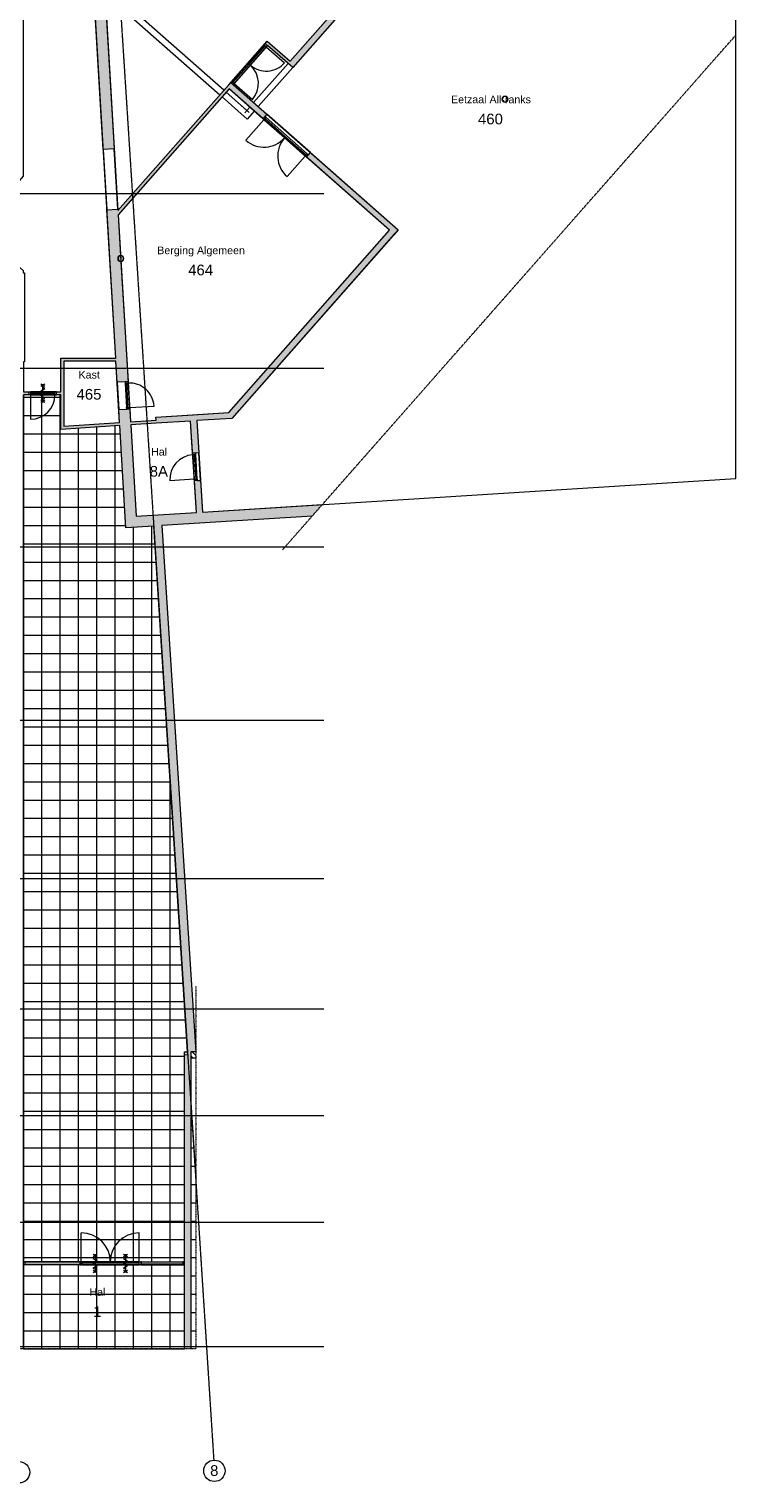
# Model space of a CAD drawing. Header units: millimetres. Extents: x 1158 to 98602, y 910 to 113498.
# Tile 20 of 30: x 75222 to 98395, y 39600 to 87254. Entities that reach past the tile are written whole.
import ezdxf

# ---------------------------------------------------------------- set-up
doc = ezdxf.new("R2010")
doc.units = ezdxf.units.MM
doc.linetypes.add('ARC Dash', pattern=[4, 2, -2])
doc.linetypes.add('ARC Grid Line', pattern=[22.225, 12.7, -3.175, 3.175, -3.175])
for name, color, linetype, lineweight in [('A--A2__Ruwbouw', 8, 'Continuous', 9), ('A--A45__Plafondafwerkingen', 8, 'Continuous', 15), ('A--L$01A__Algemeen', 7, 'Continuous', 9), ('A--L$07A__Stramien', 1, 'Continuous', 13), ('A--L21__Buitenwanden', 3, 'Continuous', 9), ('A--L22__Binnenwanden', 2, 'Continuous', 9), ('A--L28__Hoofddraagconstructies', 3, 'Continuous', 9), ('A--L3__Afbouw', 2, 'Continuous', 9), ('A--L45__Plafondafwerkingen', 1, 'Continuous', 9), ('A--LD30__DetailPenMiddel', 3, 'Continuous', 9), ('A--LR9__AlgVoorz', 7, 'Continuous', 9), ('A--T$07A__Stramien', 1, 'Continuous', 13), ('A--TR9__AlgVoorz', 1, 'Continuous', 13)]:
    doc.layers.add(name, color=color, linetype=linetype, lineweight=lineweight)
doc.styles.add('Arial', font='arial.ttf', dxfattribs={"height": 350})
doc.styles.add('Arial_1', font='arial.ttf', dxfattribs={"height": 250})

# ---------------------------------------------------------------- blocks, each defined once
blk = doc.blocks.new('32_DO_WB_vo deur enkel2 - vo 2-2241175-DO-Begane grond - nieuwe situatie - plafond')
at = {"layer": 'A--L$01A__Algemeen'}
for p, q in [((520, 50), (520, 850)), ((187, 78), (52, 0)), ((52, 0), (187, -78)), ((120, 195), (52, 156)), ((52, 156), (187, 78)), ((57, 227), (183, 300)), ((57, 300), (183, 227)), ((120, 300), (120, -300)), ((120, 300), (120, -300)), ((120, 300), (120, -300)), ((187, -78), (52, -156)), ((52, -156), (120, -195)), ((57, -227), (183, -300)), ((57, -300), (183, -227))]:
    blk.add_line(p, q, dxfattribs=at)
blk.add_arc((520, 50), 800, 90, 180, dxfattribs=at)
at = {"layer": 'A--L3__Afbouw'}
for p, q in [((-330, 50), (-330, -50)), ((-280, 50), (-330, 50)), ((520, 50), (-280, 50)), ((-280, 50), (-280, 0)), ((-280, 50), (-280, -50)), ((520, 0), (520, 50)), ((520, -50), (520, 50)), ((520, 50), (570, 50)), ((570, 50), (570, -50)), ((-330, -50), (-280, -50)), ((520, 0), (-280, 0)), ((-280, -50), (520, -50)), ((570, -50), (520, -50))]:
    blk.add_line(p, q, dxfattribs=at)
blk = doc.blocks.new('32_DO_WB_vo deur enkel1 - vo 2-1766235-DO-Begane grond - nieuwe situatie - plafond')
at = {"layer": 'A--L$01A__Algemeen'}
blk.add_line((520, 180), (520, 980), dxfattribs=at)
blk.add_arc((520, 180), 800, 90, 180, dxfattribs=at)
at = {"layer": 'A--L3__Afbouw'}
for p, q in [((-330, 180), (-330, 80)), ((-280, 180), (-330, 180)), ((-330, 80), (-280, 80)), ((520, 180), (-280, 180)), ((-280, 180), (-280, 130)), ((-280, 180), (-280, 80)), ((520, 130), (-280, 130)), ((-280, 80), (520, 80)), ((520, 130), (520, 180)), ((520, 80), (520, 180)), ((520, 180), (570, 180)), ((570, 80), (520, 80)), ((570, 180), (570, 80))]:
    blk.add_line(p, q, dxfattribs=at)
blk = doc.blocks.new('32_DO_WB_vo deur enkel1 - vo 2-1929127-DO-Begane grond - nieuwe situatie - plafond')
at = {"layer": 'A--L$01A__Algemeen'}
blk.add_line((520, -100), (520, -900), dxfattribs=at)
blk.add_arc((520, -100), 800, 180, 270, dxfattribs=at)
at = {"layer": 'A--L3__Afbouw'}
for p, q in [((-280, 0), (-330, 0)), ((-330, 0), (-330, -100)), ((-330, -100), (-280, -100)), ((-280, 0), (-280, -100)), ((520, 0), (-280, 0)), ((-280, -50), (-280, -100)), ((-280, -50), (520, -50)), ((-280, -100), (520, -100)), ((520, -100), (520, 0)), ((520, 0), (570, 0)), ((520, -100), (520, -50)), ((570, -100), (520, -100)), ((570, 0), (570, -100))]:
    blk.add_line(p, q, dxfattribs=at)
blk = doc.blocks.new('32_DO_WB_vo deur dubbel - vo-V1-DO-Begane grond - nieuwe situatie - plafond')
at = {"layer": 'A--L3__Afbouw'}
h = blk.add_hatch(color=10, dxfattribs=at)
h.paths.add_polyline_path([(-1315, 100), (-1315, 0), (-1265, 0), (-1265, 100)])
h.paths.add_polyline_path([(535, 100), (535, 0), (585, 0), (585, 100)])
for points in [[(-1265, 100), (-1265, 50), (-365, 50), (-365, 100)], [(-365, 100), (-365, 50), (535, 56), (535, 100), (-168, 100)]]:
    blk.add_hatch(color=10, dxfattribs=at).paths.add_polyline_path(points)
at = {"layer": 'A--L$01A__Algemeen'}
for p, q in [((-1265, 100), (-1265, 1000)), ((535, 100), (535, 1000))]:
    blk.add_line(p, q, dxfattribs=at)
for centre, start, end in [((-1265, 100), 360, 90), ((535, 100), 90, 180)]:
    blk.add_arc(centre, 900, start, end, dxfattribs=at)
at = {"layer": 'A--L3__Afbouw'}
for p, q in [((-1315, 100), (-1265, 100)), ((-1265, 0), (-1315, 0)), ((-1265, 100), (-365, 100)), ((-1265, 50), (-1265, 100)), ((-1265, 100), (-1265, 0)), ((-365, 50), (-1265, 50)), ((-1265, 0), (535, 0)), ((-365, 100), (-365, 50)), ((-365, 100), (535, 100)), ((-365, 50), (-365, 100)), ((535, 50), (-365, 50)), ((535, 100), (535, 50)), ((535, 0), (535, 100)), ((535, 100), (585, 100)), ((585, 0), (535, 0))]:
    blk.add_line(p, q, dxfattribs=at)
blk = doc.blocks.new('32_DO_WB_vo deur dubbel - vo-1960555-DO-Begane grond - nieuwe situatie - plafond')
at = {"layer": 'A--L3__Afbouw'}
h = blk.add_hatch(color=10, dxfattribs=at)
h.paths.add_polyline_path([(535, 50), (485, 50), (485, -50), (535, -50), (535, 44)])
h.paths.add_polyline_path([(-1115, 50), (-1165, 48), (-1165, -50), (-1115, -50), (-1115, 4)])
for points in [[(-315, 50), (-1115, 50), (-1115, 0), (-315, 0)], [(485, 50), (-315, 50), (-315, 0), (485, 6)]]:
    blk.add_hatch(color=10, dxfattribs=at).paths.add_polyline_path(points)
at = {"layer": 'A--L$01A__Algemeen'}
for p, q in [((-1115, 50), (-1115, 850)), ((485, 50), (485, 850))]:
    blk.add_line(p, q, dxfattribs=at)
for centre, start, end in [((-1115, 50), 360, 90), ((485, 50), 90, 180)]:
    blk.add_arc(centre, 800, start, end, dxfattribs=at)
at = {"layer": 'A--L3__Afbouw'}
for p, q in [((-1165, 50), (-1115, 50)), ((-1115, 50), (-315, 50)), ((-1115, 0), (-1115, 50)), ((-1115, 50), (-1115, -50)), ((-315, 50), (-315, 0)), ((-315, 50), (485, 50)), ((-315, 0), (-315, 50)), ((485, 50), (485, 0)), ((485, -50), (485, 50)), ((485, 50), (530, 50)), ((-1115, -50), (-1165, -50)), ((-315, 0), (-1115, 0)), ((-1115, -50), (485, -50)), ((485, 0), (-315, 0)), ((535, -50), (485, -50))]:
    blk.add_line(p, q, dxfattribs=at)
blk = doc.blocks.new('28_SCF_ARC_stalen_kolom_rond - Stalen kolom ø200mm-1729722-DO-Begane grond - nieuwe situatie - plafond')
at = {"layer": 'A--L28__Hoofddraagconstructies'}
h = blk.add_hatch(color=9, dxfattribs=at)
h.paths.add_polyline_path([(17, -98), (50, -87), (77, -64), (94, -34), (100, 0), (94, 34), (77, 64), (50, 87), (17, 98), (-17, 98), (-50, 87), (-77, 64), (-94, 34), (-100, 0), (-94, -34), (-77, -64), (-50, -87), (-17, -98)])
h.paths.add_polyline_path([(-16, -89), (-45, -78), (-69, -58), (-85, -31), (-90, 0), (-85, 31), (-69, 58), (-45, 78), (-16, 89), (16, 89), (45, 78), (69, 58), (85, 31), (90, 0), (85, -31), (69, -58), (45, -78), (16, -89)])
for radius, start, end in [(100, 0, 180), (100, 180, 360), (90, 360, 180), (90, 180, 360)]:
    blk.add_arc((0, 0), radius, start, end, dxfattribs=at)
blk = doc.blocks.new('28_SCF_ARC_stalen_kolom_rond - Stalen kolom ø200mm-1797774-DO-Begane grond - nieuwe situatie - plafond')
at = {"layer": 'A--L28__Hoofddraagconstructies'}
h = blk.add_hatch(color=9, dxfattribs=at)
h.paths.add_polyline_path([(17, -98), (50, -87), (77, -64), (97, -16), (97, 16), (94, 34), (77, 64), (50, 87), (17, 98), (-17, 98), (-50, 87), (-77, 64), (-94, 34), (-100, 0), (-94, -34), (-77, -64), (-50, -87), (-17, -98)])
h.paths.add_polyline_path([(16, -89), (-16, -89), (-45, -78), (-69, -58), (-85, -31), (-90, 0), (-85, 31), (-69, 58), (-45, 78), (-16, 89), (16, 89), (45, 78), (69, 58), (85, 31), (90, 0), (85, -31), (69, -58), (45, -78)])
for radius, start, end in [(100, 0, 180), (100, 180, 360), (90, 360, 180), (90, 180, 360)]:
    blk.add_arc((0, 0), radius, start, end, dxfattribs=at)
blk = doc.blocks.new('32_DO_WB_vo deur dubbel1 - vo 2-2130767-DO-Begane grond - nieuwe situatie - plafond')
at = {"layer": 'A--L$01A__Algemeen'}
for p, q in [((-1340, 50), (-1340, 1000)), ((560, 50), (560, 1000)), ((-890, 195), (-958, 156)), ((-958, 156), (-823, 78)), ((-823, 78), (-958, 0)), ((-958, 0), (-823, -78)), ((-953, 227), (-827, 300)), ((-953, 300), (-827, 227)), ((-890, 300), (-890, -300)), ((-890, 300), (-890, -300)), ((-890, 300), (-890, -300)), ((110, 195), (42, 156)), ((42, 156), (177, 78)), ((177, 78), (42, 0)), ((42, 0), (177, -78)), ((47, 227), (173, 300)), ((47, 300), (173, 227)), ((110, 300), (110, -300)), ((110, 300), (110, -300)), ((110, 300), (110, -300)), ((-823, -78), (-958, -156)), ((-958, -156), (-890, -195)), ((-953, -227), (-827, -300)), ((-953, -300), (-827, -227)), ((177, -78), (42, -156)), ((42, -156), (110, -195)), ((47, -227), (173, -300)), ((47, -300), (173, -227))]:
    blk.add_line(p, q, dxfattribs=at)
for centre, start, end in [((-1340, 50), 360, 90), ((560, 50), 90, 180)]:
    blk.add_arc(centre, 950, start, end, dxfattribs=at)
at = {"layer": 'A--L3__Afbouw'}
for p, q in [((-1390, 50), (-1390, -50)), ((-1340, 50), (-1390, 50)), ((-390, 50), (-1340, 50)), ((-1340, 0), (-1340, 50)), ((-1340, 50), (-1340, -50)), ((-390, 50), (-390, 0)), ((560, 50), (-390, 50)), ((-390, 50), (-390, 0)), ((560, 0), (560, 50)), ((560, -50), (560, 50)), ((560, 50), (610, 50)), ((610, 50), (610, -50)), ((-1390, -50), (-1340, -50)), ((-390, 0), (-1340, 0)), ((-1315, -50), (560, -50)), ((560, 0), (-390, 0)), ((610, -50), (560, -50))]:
    blk.add_line(p, q, dxfattribs=at)
blk = doc.blocks.new('32_WI_WB_fixed glass - Ontwerpraam-2129791-DO-Begane grond - nieuwe situatie - plafond')
at = {"layer": 'A--L3__Afbouw'}
h = blk.add_hatch(color=10, dxfattribs=at)
h.paths.add_polyline_path([(911, 50), (911, -50), (961, -50), (961, 50), (953, 50)])
h.paths.add_polyline_path([(-961, 50), (-961, 0), (-936, 0), (-936, 50)])
blk.add_hatch(color=10, dxfattribs=at).paths.add_polyline_path([(19, 50), (-886, 50), (-886, 29), (911, 29), (911, 50)])
for p, q in [((-961, 0), (-961, 50)), ((-961, 50), (-936, 50)), ((-886, 50), (911, 50)), ((911, 29), (-886, 29)), ((911, 50), (911, 29)), ((911, -50), (911, 50)), ((911, 50), (961, 50)), ((961, 50), (961, -50)), ((-886, -50), (911, -50)), ((961, -50), (911, -50))]:
    blk.add_line(p, q, dxfattribs=at)
blk = doc.blocks.new('32_WI_WB_fixed glass - Ontwerpraam-2129792-DO-Begane grond - nieuwe situatie - plafond')
at = {"layer": 'A--L3__Afbouw'}
h = blk.add_hatch(color=10, dxfattribs=at)
h.paths.add_polyline_path([(679, -50), (729, -50), (729, 50), (679, 50)])
h.paths.add_polyline_path([(-704, -50), (-679, -50), (-679, 50), (-704, 50), (-704, 0)])
blk.add_hatch(color=10, dxfattribs=at).paths.add_polyline_path([(679, -50), (679, -29), (-679, -29), (-679, -50)])
for p, q in [((-679, 50), (-704, 50)), ((-679, -50), (-679, 50)), ((-679, 50), (679, 50)), ((729, 50), (679, 50)), ((679, 50), (679, -50)), ((729, -50), (729, 50)), ((-704, -50), (-679, -50)), ((-679, -29), (-679, -50)), ((679, -29), (-679, -29)), ((-679, -50), (679, -50)), ((679, -50), (679, -29)), ((679, -50), (729, -50))]:
    blk.add_line(p, q, dxfattribs=at)
blk = doc.blocks.new('Grid - 3_5mm-18301-DO-Begane grond - nieuwe situatie - plafond')
at = {"layer": 'A--T$07A__Stramien'}
blk.add_circle((0, 0), 3.5, dxfattribs=at)

msp = doc.modelspace()

# ---------------------------------------------------------------- hatches: boundary and pattern name
at = {"layer": 'A--A2__Ruwbouw'}
h = msp.add_hatch(color=10, dxfattribs=at)
h.paths.add_polyline_path([(78373.9, 71262.4), (78733.2, 71285), (78523.1, 74800.5), (78163.7, 74779.1), (78296.5, 72556.6)])
h.paths.add_polyline_path([(78110.1, 75677.5), (78469.4, 75698.9), (78234.2, 79634.9), (78211, 79634.9), (78168, 79655.4), (78143.8, 79682.9), (78133.8, 79702.6), (78128.3, 79733.4), (78143.8, 79783.8), (78168, 79811.3), (78183.9, 79822), (78222.5, 79831.8), (78131.8, 81348.9), (77772.4, 81327.4), (78068.8, 76367.4)])
h.paths.add_polyline_path([(78233.6, 79644.7), (78223, 79822), (78207.1, 79820), (78167.1, 79797.6), (78151.7, 79777.9), (78143.8, 79764.1), (78138.3, 79733.4), (78151.7, 79688.8), (78167.1, 79669.1), (78183.3, 79655.4), (78212.7, 79644.7)])
h.paths.add_polyline_path([(77654.3, 83303.9), (78013.7, 83325.3), (77709.9, 88409.5), (77686.6, 88409.5), (77643.7, 88430.1), (77619.4, 88457.5), (77609.3, 88478.2), (77604, 88508), (77619.4, 88558.5), (77643.7, 88586), (77659.6, 88596.7), (77698.1, 88606.5), (77670.2, 89074.2), (77310.8, 89052.7), (77481.1, 86203.7)])
h.paths.add_polyline_path([(77688.4, 88419.4), (77709.3, 88419.4), (77698.7, 88596.7), (77682.8, 88594.6), (77642.7, 88572.3), (77627.4, 88552.6), (77619.4, 88538.8), (77614, 88508), (77627.4, 88463.4), (77642.7, 88443.7), (77659, 88430.1), (77686.6, 88420)])
h.paths.add_polyline_path([(77192.7, 91029.1), (77552.1, 91050.6), (77467.1, 92473.1), (77107.7, 92451.6)])
h.paths.add_polyline_path([(76989.6, 94428.1), (77349, 94449.6), (77206.4, 96834.5), (77183.2, 96834.5), (77140.2, 96855.1), (77116, 96882.5), (77106, 96902.2), (77100.6, 96933), (77116, 96983.5), (77140.2, 97010.9), (77156.1, 97021.6), (77194.7, 97031.5), (76984.4, 100551.1), (76625, 100529.6), (76980.6, 94579.5)])
h.paths.add_polyline_path([(77205.9, 96844.4), (77195.3, 97021.6), (77179.4, 97019.6), (77139.3, 96997.3), (77124, 96977.6), (77116, 96963.8), (77110.6, 96933), (77124, 96888.4), (77139.3, 96868.7), (77155.6, 96855.1), (77184.9, 96844.4)])
h.paths.add_polyline_path([(76571.3, 101428), (76930.7, 101449.5), (76693.8, 105414.3), (76669.3, 105414.8), (76627.5, 105434.9), (76603.3, 105462.3), (76593.3, 105482), (76587.9, 105512.8), (76603.3, 105563.3), (76618.9, 105583.5), (76648.1, 105603.1), (76682, 105611.3), (76318.3, 111697.3), (75973.6, 111431.1), (76464.6, 103214.2)])
h.paths.add_polyline_path([(76672.2, 105424.2), (76693.2, 105424.2), (76682.6, 105601.5), (76666.7, 105599.4), (76626.6, 105577.1), (76611.3, 105557.4), (76602.1, 105537), (76597.9, 105512.8), (76611.3, 105468.2), (76626.6, 105448.5), (76642.9, 105434.9), (76670.5, 105424.8)])
h = msp.add_hatch(color=10, dxfattribs=at)
h.paths.add_polyline_path([(83863.8, 85994.2), (89668.5, 92583.2), (89518.4, 92715.4), (83713.7, 86126.4)])
h.paths.add_polyline_path([(90924.5, 94008.9), (91768.5, 94967.1), (91618.5, 95099.3), (90774.4, 94141.1), (90922.7, 94010.4)])
h.paths.add_polyline_path([(92350.3, 95627.4), (92491.2, 95796.4), (92345.6, 95924.7), (92204.6, 95755.7), (92275.2, 95693.5)])
h.paths.add_polyline_path([(93077.4, 96452.8), (93996.1, 97495.6), (93846, 97627.8), (92927.3, 96585), (93002.4, 96518.9)])
h = msp.add_hatch(color=10, dxfattribs=at)
h.paths.add_polyline_path([(78142.9, 81163.1), (81907.8, 85436.7), (81832.7, 85502.8), (78134.4, 81304.8)])
h.paths.add_polyline_path([(83031.5, 86712.3), (83039, 86720.8), (82964, 86786.9), (82956.5, 86778.4)])
for points in [[(83713.7, 86126.4), (83777.3, 86203.7), (83030.1, 86862), (82964, 86786.9), (83626, 86203.7)], [(81587.8, 74475.6), (81870.3, 74493.7), (87185.6, 80527.3), (87035.6, 80659.5), (81775, 74688)], [(76261.6, 75366.4), (76361.6, 75366.4), (76361.6, 76467.4), (76261.6, 76467.4)], [(78068.8, 76367.4), (78062.9, 76467.4), (76361.6, 76467.4), (76361.6, 76367.4)], [(76261.6, 74133.4), (76361.6, 74139.9), (76361.6, 75366.4), (76261.6, 75366.4), (76261.6, 75266.4)], [(76361.6, 74139.9), (78194.9, 74257.7), (78188.9, 74357.6), (76361.6, 74240.1)], [(78554.2, 74280.5), (79392.7, 74334.4), (79386.3, 74434.2), (78548.2, 74380.4)], [(79392.7, 74334.4), (81587.8, 74475.6), (81775, 74688), (79379.8, 74534), (79386.3, 74434.2)], [(79294.2, 70959.6), (84498, 71287.3), (84834.4, 71669.2), (79271.5, 71318.9)], [(78395.4, 70903), (79294.2, 70959.6), (79271.5, 71318.9), (78373.9, 71262.4)], [(80526.6, 53734.4), (80685.9, 53734.4), (79577.4, 70977.4), (79307.9, 70960.5), (80415.4, 53734.4)], [(80526.6, 43991.4), (80526.6, 53734.4), (80316.6, 53734.4), (80316.6, 43991.4)]]:
    msp.add_hatch(color=10, dxfattribs=at).paths.add_polyline_path(points)
h = msp.add_hatch(color=10, dxfattribs=at)
h.paths.add_polyline_path([(87188.9, 80524.4), (87321.1, 80674.5), (84443.5, 83209.5), (84311.3, 83059.4), (87185.6, 80527.3)])
h.paths.add_polyline_path([(82885.6, 84315.4), (83017.9, 84465.5), (81907.8, 85436.7), (81778.9, 85290.4)])
h = msp.add_hatch(color=10, dxfattribs=at)
h.paths.add_polyline_path([(75036.6, 75266.4), (75221.6, 75266.4), (75221.6, 75366.4), (75036.6, 75366.4), (75036.6, 75271.4)])
h.paths.add_polyline_path([(76121.6, 75266.4), (76261.6, 75266.4), (76261.6, 75366.4), (76121.6, 75366.4)])
h = msp.add_hatch(color=10, dxfattribs=at)
h.paths.add_polyline_path([(80705.8, 71409.2), (80905.4, 71421.8), (80839.9, 72462.2), (80640.3, 72449.6)])
h.paths.add_polyline_path([(80583.8, 73347.8), (80783.4, 73360.4), (80716.7, 74419.6), (80517.1, 74406.7)])
h = msp.add_hatch(dxfattribs=at)
h.set_pattern_fill('FP_16', color=256, angle=-45, style=0, pattern_type=2)
h.set_pattern_definition([(315, (22463.35, 0), (-84.85281, -84.85281), [])])
h.paths.add_polyline_path([(80685.9, 53524.4), (80685.9, 53734.4), (80526.6, 53734.4), (80526.6, 53524.4)])
at = {"layer": 'A--A45__Plafondafwerkingen'}
h = msp.add_hatch(dxfattribs=at)
h.set_pattern_fill('FP_6', color=256, style=0, pattern_type=2)
h.set_pattern_definition([(90, (78042.1, 59583.44), (600, -4e-14), []), (0, (78042.1, 59583.44), (0, -600), [])])
h.paths.add_polyline_path([(75036.6, 43991.4), (80316.6, 43991.4), (80316.6, 46748.4), (75036.6, 46748.4), (75036.6, 44261.4)])
h.paths.add_polyline_path([(80526.6, 43991.4), (80685.9, 43991.4), (80685.9, 49598), (80526.6, 52067.6), (80526.6, 49277.5)])
h.paths.add_polyline_path([(76908.6, 46848.4), (80316.6, 46848.4), (80316.6, 53734.4), (80415.4, 53734.4), (79307.9, 70960.5), (78395.4, 70903), (78188.9, 74257.3), (76261.6, 74133.4), (76261.6, 75266.4), (75036.6, 75266.4), (75036.6, 46848.4), (76883.6, 46848.4)])

# ---------------------------------------------------------------- linework, layer by layer
at = {"layer": 'A--L$07A__Stramien', "linetype": 'ARC Grid Line'}
for p, q in [((77723, 95618), (81276.4, 40345.2)), ((84886.3, 81851.4), (39730.3, 81851.4)), ((84886.3, 76131.4), (39730.3, 76131.4)), ((84886.3, 70271.4), (39730.3, 70271.4)), ((84886.3, 64591.4), (39730.3, 64591.4)), ((84886.3, 59401.4), (39730.3, 59401.4)), ((84886.3, 55130.4), (39730.3, 55130.4)), ((84886.3, 51632.9), (39730.3, 51632.9)), ((84886.3, 48135.4), (39730.3, 48135.4)), ((84886.3, 44060.4), (39730.3, 44060.4))]:
    msp.add_line(p, q, dxfattribs=at)
at = {"layer": 'A--L21__Buitenwanden'}
for p, q in [((77724.4, 88402), (81475.6, 85097.4)), ((81607.8, 85247.5), (77856.7, 88552)), ((83713.7, 86126.4), (82584.5, 84844.6)), ((82735.1, 84712.9), (83863.8, 85994.2)), ((81550.6, 85031.3), (82375.4, 84304.7)), ((82357.6, 84586.9), (81682.8, 85181.4)), ((82453.6, 84696), (82357.6, 84586.9)), ((82603.7, 84563.8), (82375.4, 84304.7))]:
    msp.add_line(p, q, dxfattribs=at)
at = {"layer": 'A--L21__Buitenwanden', "lineweight": 15}
for p, q in [((80905.4, 71421.8), (84834.4, 71669.2)), ((78395.4, 70903), (78373.9, 71262.4)), ((78733.2, 71285), (80705.8, 71409.2)), ((84498, 71287.3), (79577.4, 70977.4)), ((79307.9, 70960.5), (78395.4, 70903)), ((80415.4, 53734.4), (79307.9, 70960.5)), ((79577.4, 70977.4), (80685.9, 53734.4)), ((80685.9, 53734.4), (80526.6, 53734.4))]:
    msp.add_line(p, q, dxfattribs=at)
at = {"layer": 'A--L22__Binnenwanden', "lineweight": 15}
for p, q in [((83779.8, 86201.4), (89518.4, 92715.4)), ((89668.5, 92583.2), (83863.8, 85994.2)), ((77654.3, 83303.9), (77310.8, 89052.7)), ((77711.2, 88387.1), (78013.7, 83325.3)), ((82956.5, 86778.4), (83030.1, 86862)), ((83031.5, 86712.3), (82956.5, 86778.4)), ((83030.1, 86862), (83779.8, 86201.4)), ((83039, 86720.8), (83031.5, 86712.3)), ((83863.8, 85994.2), (83039, 86720.8)), ((78134.4, 81304.8), (81832.7, 85502.8)), ((81832.7, 85502.8), (81907.8, 85436.7)), ((81907.8, 85436.7), (81911.1, 85440.5)), ((81911.1, 85440.5), (83017.9, 84465.5)), ((81778.9, 85290.4), (78142.9, 81163.1)), ((82885.6, 84315.4), (81778.9, 85290.4)), ((83017.9, 84465.5), (82885.6, 84315.4)), ((78013.7, 83325.3), (77654.3, 83303.9)), ((84311.3, 83059.4), (84443.5, 83209.5)), ((87035.6, 80659.5), (84311.3, 83059.4)), ((84443.5, 83209.5), (87321.1, 80674.5)), ((77772.4, 81327.4), (78131.8, 81348.9)), ((78062.9, 76467.4), (77772.4, 81327.4)), ((78131.8, 81348.9), (78134.4, 81304.8)), ((78142.9, 81163.1), (78222.5, 79831.8)), ((81775, 74688), (87035.6, 80659.5)), ((87321.1, 80674.5), (87188.9, 80524.4)), ((87185.6, 80527.3), (81870.3, 74493.7)), ((87188.9, 80524.4), (87185.6, 80527.3)), ((78223, 79822), (78233.6, 79644.7)), ((78234.2, 79634.9), (78469.4, 75698.9)), ((76261.6, 75366.4), (76261.6, 76467.4)), ((76261.6, 76467.4), (78062.9, 76467.4)), ((78068.8, 76367.4), (76361.6, 76367.4)), ((76361.6, 76367.4), (76361.6, 74240.1)), ((78110.1, 75677.5), (78068.8, 76367.4)), ((76121.6, 75366.4), (76261.6, 75366.4)), ((78369.6, 75693), (78110.1, 75677.5)), ((76261.6, 75266.4), (76121.6, 75266.4)), ((76261.6, 74133.4), (76261.6, 75266.4)), ((76361.6, 74240.1), (78188.9, 74357.6)), ((78163.7, 74779.1), (78423.3, 74794.6)), ((78188.9, 74357.6), (78163.7, 74779.1)), ((78523.1, 74800.5), (78548.2, 74380.4)), ((78548.2, 74380.4), (79386.3, 74434.2)), ((79379.8, 74534), (81775, 74688)), ((79386.3, 74434.2), (79379.8, 74534)), ((80517.1, 74406.7), (79392.7, 74334.4)), ((80583.8, 73347.8), (80517.1, 74406.7)), ((81870.3, 74493.7), (80716.7, 74419.6)), ((80716.7, 74419.6), (80783.4, 73360.4)), ((78194.9, 74257.7), (76261.6, 74133.4)), ((78373.9, 71262.4), (78194.9, 74257.7)), ((79392.7, 74334.4), (78554.2, 74280.5)), ((78554.2, 74280.5), (78733.2, 71285)), ((80783.4, 73360.4), (80683.6, 73354.1)), ((80705.8, 71409.2), (80640.3, 72449.6)), ((80740.1, 72455.9), (80839.9, 72462.2)), ((80839.9, 72462.2), (80905.4, 71421.8)), ((80316.6, 43991.4), (80316.6, 53734.4)), ((80316.6, 53734.4), (80415.4, 53734.4)), ((80526.6, 53734.4), (80526.6, 43991.4)), ((80685.9, 53524.4), (80526.6, 53524.4))]:
    msp.add_line(p, q, dxfattribs=at)
at = {"layer": 'A--L22__Binnenwanden'}
for p, q in [((84443.5, 83209.5), (83017.9, 84465.5)), ((77654.3, 83303.9), (77772.4, 81327.4)), ((78131.8, 81348.9), (78013.7, 83325.3)), ((78110.1, 75677.5), (78163.7, 74779.1)), ((80839.9, 72462.2), (80783.4, 73360.4))]:
    msp.add_line(p, q, dxfattribs=at)
at = {"layer": 'A--L45__Plafondafwerkingen'}
msp.add_line((80526.6, 52067.6), (80685.9, 49598), dxfattribs=at)
at = {"layer": 'A--LD30__DetailPenMiddel'}
for p, q in [((81607.8, 85247.5), (77856.7, 88552)), ((81607.8, 85247.5), (77856.7, 88552)), ((83713.7, 86126.4), (82584.5, 84844.6)), ((83713.7, 86126.4), (82584.5, 84844.6)), ((83713.7, 86126.4), (82584.5, 84844.6)), ((82432.6, 84520.8), (81682.8, 85181.4)), ((82432.6, 84520.8), (81682.8, 85181.4)), ((82453.6, 84696), (82291.4, 84511.9)), ((82453.6, 84696), (82291.4, 84511.9)), ((82453.6, 84696), (82291.4, 84511.9))]:
    msp.add_line(p, q, dxfattribs=at)
at = {"layer": 'A--LD30__DetailPenMiddel', "linetype": 'ARC Dash'}
for p, q in [((98394.7, 87061.8), (83519.4, 70176.5)), ((80685.9, 55891.4), (80685.9, 43991.4)), ((80685.9, 43991.4), (56880.6, 43991.4))]:
    msp.add_line(p, q, dxfattribs=at)
at = {"layer": 'A--LR9__AlgVoorz'}
for p, q in [((90814.9, 93884.6), (83863.8, 85994.2)), ((98386.9, 72522.7), (98386.9, 92236.8)), ((83039, 86720.8), (81911.1, 85440.5)), ((83863.8, 85994.2), (83039, 86720.8)), ((81911.1, 85440.5), (87317.9, 80677.3)), ((87317.9, 80677.3), (81870.3, 74493.7)), ((81870.3, 74493.7), (80716.7, 74419.6)), ((80716.7, 74419.6), (80905.4, 71421.8)), ((80905.4, 71421.8), (98386.9, 72522.7))]:
    msp.add_line(p, q, dxfattribs=at)
at = {"layer": 'A--LR9__AlgVoorz', "flags": 128}
for points in [[(77711.2, 88387.1), (78134.4, 81304.8), (81769.9, 85431.6), (83030.1, 86862), (83779.8, 86201.4), (90732.9, 94094.1), (90693.2, 94129.1), (90019.9, 94722.3), (89269.2, 95383.7), (88219.3, 96308.7), (86242.3, 98050.6), (82449.8, 93754.8)], [(75076.6, 76511.4), (75076.6, 76351.4), (75036.6, 76351.4), (75036.6, 75366.4), (76261.6, 75366.4), (76261.6, 76467.4), (78062.9, 76467.4), (76980.6, 94579.5), (75552.3, 94487.3), (75780.5, 90955.1), (75797.3, 90694.7), (75624.6, 90499), (75026.6, 89821.6), (75026.6, 82512), (75026.6, 82435.5), (73505.6, 80676.4), (75026.6, 79335.5), (75026.6, 79268.9), (75076.6, 79268.9)], [(78142.9, 81163.1), (78548.2, 74380.4), (79386.3, 74434.2), (79379.8, 74534), (80604.2, 74612.7), (81775, 74688), (87035.6, 80659.5), (81778.9, 85290.4)], [(76361.6, 76367.4), (76361.6, 75366.4), (76361.6, 74240.1), (78188.9, 74357.6), (78068.8, 76367.4)], [(75221.6, 75266.4), (75036.6, 75266.4), (75036.6, 54938.4), (75036.6, 53403.5), (75036.6, 46848.4), (80316.6, 46848.4), (80316.6, 51979), (80316.6, 53629.4), (80421.5, 53638.3), (79307.9, 70960.5), (78575.6, 70914.3), (78395.4, 70903), (78384.6, 71083.2), (78194.9, 74257.7), (76261.6, 74133.4), (76261.6, 75266.4), (76121.6, 75266.4)], [(78554.2, 74280.5), (78733.2, 71285), (79271.5, 71318.9), (80705.8, 71409.2), (80517.1, 74406.7), (79392.7, 74334.4)], [(75036.6, 46748.4), (75036.6, 43991.4), (80316.6, 43991.4), (80316.6, 46748.4)]]:
    msp.add_lwpolyline(points, close=True, dxfattribs=at)

# ---------------------------------------------------------------- block references
at = {"layer": 'A--L28__Hoofddraagconstructies'}
for name, p in [('28_SCF_ARC_stalen_kolom_rond - Stalen kolom ø200mm-1797774-DO-Begane grond - nieuwe situatie - plafond', (90825.6, 84956.1)), ('28_SCF_ARC_stalen_kolom_rond - Stalen kolom ø200mm-1729722-DO-Begane grond - nieuwe situatie - plafond', (78228.3, 79733.4))]:
    msp.add_blockref(name, p, dxfattribs=at)
at = {"layer": 'A--L3__Afbouw'}
for name, p, rotation in [('32_DO_WB_vo deur dubbel - vo-1960555-DO-Begane grond - nieuwe situatie - plafond', (82223.8, 85871.1), 228.6212953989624), ('32_DO_WB_vo deur dubbel - vo-V1-DO-Begane grond - nieuwe situatie - plafond', (83390.6, 84003.8), 138.6212953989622), ('32_DO_WB_vo deur enkel2 - vo 2-2241175-DO-Begane grond - nieuwe situatie - plafond', (75791.6, 75316.4), 180), ('32_DO_WB_vo deur enkel1 - vo 2-1766235-DO-Begane grond - nieuwe situatie - plafond', (78309.4, 75358.8), 273.4196840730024), ('32_DO_WB_vo deur enkel1 - vo 2-1929127-DO-Begane grond - nieuwe situatie - plafond', (80704.3, 73024.7), 273.6034772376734), ('32_WI_WB_fixed glass - Ontwerpraam-2129791-DO-Begane grond - nieuwe situatie - plafond', (75997.6, 46798.4), 180)]:
    msp.add_blockref(name, p, dxfattribs=dict(at, rotation=rotation))
for name, p in [('32_DO_WB_vo deur dubbel1 - vo 2-2130767-DO-Begane grond - nieuwe situatie - plafond', (78273.8, 46798.4)), ('32_WI_WB_fixed glass - Ontwerpraam-2129792-DO-Begane grond - nieuwe situatie - plafond', (79587.6, 46798.4))]:
    msp.add_blockref(name, p, dxfattribs=at)
at = {"layer": 'A--T$07A__Stramien'}
for p, xscale, yscale, zscale, rotation in [((74895.6, 39949.5), 99.99999999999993, 99.99999999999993, 99.99999999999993, 180), ((81298.8, 39995.9), 99.99999999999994, 99.99999999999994, 99.99999999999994, 183.6783803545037)]:
    msp.add_blockref('Grid - 3_5mm-18301-DO-Begane grond - nieuwe situatie - plafond', p, dxfattribs=dict(at, xscale=xscale, yscale=yscale, zscale=zscale, rotation=rotation))

# ---------------------------------------------------------------- texts
at = {"layer": 'A--T$07A__Stramien', "insert": (81156.3, 40179.8), "char_height": 350, "width": 336.709, "attachment_point": 1, "style": 'Arial'}
msp.add_mtext('8', dxfattribs=at)
at = {"layer": 'A--TR9__AlgVoorz', "attachment_point": 1}
for s, insert, char_height, width, style in [('Eetzaal All-ranks', (89054.3, 85072.5), 250, 3150.632, 'Arial_1'), ('460', (89939.2, 84480.8), 350, 1010.126, 'Arial'), ('Berging Algemeen', (79424.6, 80124.9), 250, 3463.29, 'Arial_1'), ('464', (80438.5, 79533.2), 350, 1010.126, 'Arial'), ('Kast', (76843.4, 76049.2), 250, 849.789, 'Arial_1'), ('465', (76779.3, 75457.5), 350, 1010.126, 'Arial'), ('Hal', (79220.7, 73525.1), 250, 625.316, 'Arial_1'), ('8A', (79176.6, 72933.4), 350, 737.552, 'Arial'), ('Hal', (77200, 45982.4), 250, 625.316, 'Arial_1'), ('1', (77320.9, 45390.7), 350, 336.709, 'Arial')]:
    msp.add_mtext(s, dxfattribs=dict(at, insert=insert, char_height=char_height, width=width, style=style))

doc.saveas('drawing.dxf')
